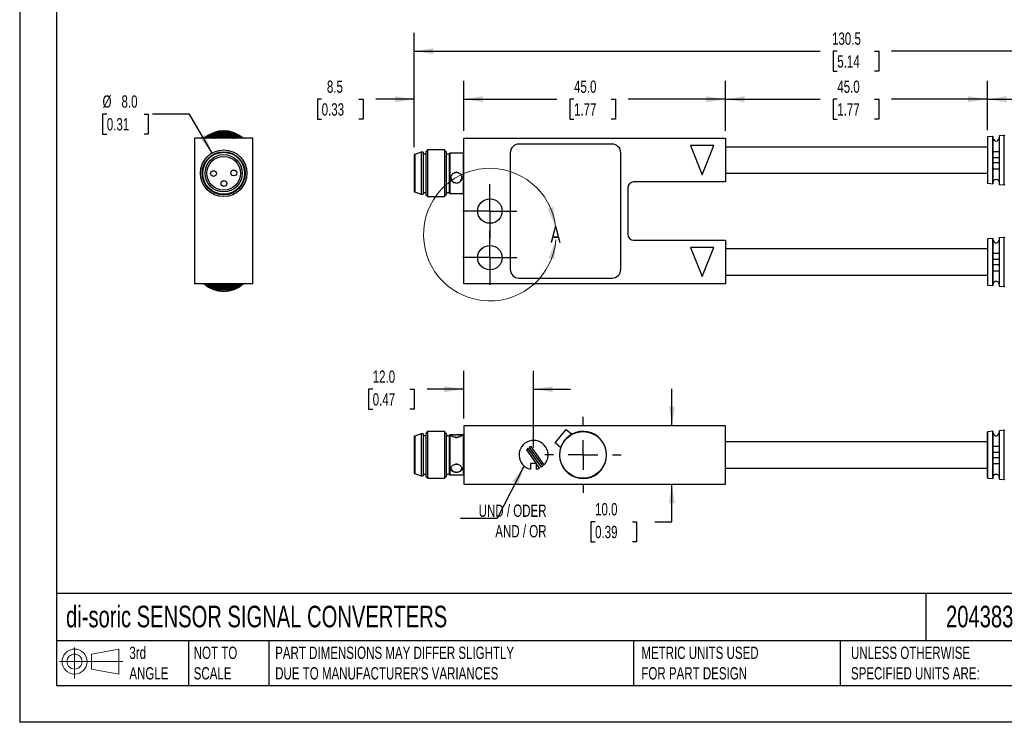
# Model space of a CAD drawing. Header units: millimetres. Extents: x 0 to 279, y 0 to 216.
# Tile 1 of 5: x 0 to 169, y 0 to 121. Entities that reach past the tile are written whole.
import ezdxf

# ---------------------------------------------------------------- set-up
doc = ezdxf.new("R2010")
doc.units = ezdxf.units.MM
doc.linetypes.add('CENTERX2', pattern=[20.32, 12.7, -2.54, 2.54, -2.54])
doc.layers.add('CENTER', color=40, linetype='CENTERX2')
doc.layers.add('DIMENSIONS', color=140, linetype='Continuous', lineweight=25)
doc.layers.add('TEXT', color=140, linetype='Continuous', lineweight=25)
doc.styles.add('SLDTEXTSTYLE0', font='TXT', dxfattribs={"width": 0.7})
doc.dimstyles.new('SLDDIMSTYLE0', dxfattribs={"dimtxt": 2.158008, "dimasz": 3.302, "dimexe": 0, "dimexo": 0.0625, "dimgap": 0.539502, "dimtad": 0, "dimtih": 1, "dimtoh": 1, "dimdec": 1, "dimrnd": 1e-09, "dimzin": 12, "dimdsep": 46, "dimtxsty": 'SLDTEXTSTYLE0', "dimsah": 1, "dimcen": 0.09, "dimadec": 0, "dimazin": 3, "dimtfac": 1, "dimtdec": 1, "dimtmove": 0, "dimatfit": 0, "dimfxl": 0, "dimfrac": 2, "dimtolj": 1, "dimtzin": 12, "dimarcsym": 0})
doc.dimstyles.new('SLDDIMSTYLE1', dxfattribs={"dimtxt": 2.158008, "dimasz": 3.302, "dimexe": 0, "dimexo": 0.0625, "dimgap": 0.539502, "dimtad": 0, "dimtih": 1, "dimtoh": 1, "dimdec": 1, "dimrnd": 1e-09, "dimzin": 4, "dimdsep": 46, "dimtxsty": 'SLDTEXTSTYLE0', "dimsah": 1, "dimcen": 0.09, "dimadec": 0, "dimazin": 1, "dimtfac": 1, "dimtdec": 1, "dimtofl": 0, "dimtmove": 0, "dimatfit": 3, "dimfxl": 0, "dimfrac": 2, "dimtolj": 1, "dimtzin": 12, "dimarcsym": 0})
doc.dimstyles.new('SLDDIMSTYLE2', dxfattribs={"dimtxt": 2.158008, "dimasz": 3.302, "dimexe": 0, "dimexo": 0.0625, "dimgap": 0.539502, "dimtad": 0, "dimtih": 1, "dimtoh": 1, "dimdec": 1, "dimrnd": 1e-09, "dimzin": 12, "dimdsep": 46, "dimtxsty": 'SLDTEXTSTYLE0', "dimsah": 1, "dimcen": 0.09, "dimadec": 0, "dimazin": 3, "dimtfac": 1, "dimtdec": 1, "dimtofl": 0, "dimtmove": 0, "dimatfit": 3, "dimfxl": 0, "dimfrac": 2, "dimtolj": 1, "dimtzin": 12, "dimarcsym": 0})
doc.dimstyles.new('SLDDIMSTYLE3', dxfattribs={"dimtxt": 0.18, "dimasz": 3.302, "dimexe": 0, "dimexo": 0.0625, "dimgap": 0, "dimtad": 0, "dimtih": 1, "dimtoh": 1, "dimdec": 0, "dimrnd": 1e-09, "dimzin": 0, "dimdsep": 46, "dimtxsty": 'Standard', "dimsah": 1, "dimcen": 0.09, "dimadec": 0, "dimazin": 0, "dimtfac": 3.302, "dimtdec": 0, "dimtofl": 0, "dimtmove": 0, "dimatfit": 3, "dimfxl": 0, "dimfrac": 2, "dimtolj": 1, "dimtzin": 0, "dimarcsym": 0})
doc.dimstyles.new('SLDDIMSTYLE5', dxfattribs={"dimtxt": 2.158008, "dimasz": 3.302, "dimexe": 0, "dimexo": 0.0625, "dimgap": 0.539502, "dimtad": 0, "dimtih": 1, "dimtoh": 1, "dimdec": 1, "dimrnd": 1e-09, "dimzin": 4, "dimdsep": 46, "dimtxsty": 'SLDTEXTSTYLE0', "dimsah": 1, "dimcen": 0.09, "dimadec": 0, "dimazin": 1, "dimtfac": 1, "dimtdec": 1, "dimtmove": 0, "dimatfit": 0, "dimfxl": 0, "dimfrac": 2, "dimtolj": 1, "dimtzin": 12, "dimarcsym": 0})
doc.dimstyles.new('SLDDIMSTYLE6', dxfattribs={"dimtxt": 2.158008, "dimasz": 3.302, "dimexe": 0, "dimexo": 0.0625, "dimgap": 0.539502, "dimtad": 0, "dimtih": 1, "dimtoh": 1, "dimdec": 1, "dimrnd": 1e-09, "dimzin": 4, "dimdsep": 46, "dimtxsty": 'SLDTEXTSTYLE0', "dimsah": 1, "dimcen": 0, "dimadec": 0, "dimazin": 1, "dimtfac": 1, "dimtdec": 1, "dimtofl": 0, "dimtmove": 0, "dimatfit": 3, "dimfxl": 0, "dimfrac": 2, "dimtolj": 1, "dimtzin": 12, "dimarcsym": 0})

# ---------------------------------------------------------------- blocks, each defined once
blk = doc.blocks.new('Block11')
at = {"color": 7, "linetype": 'Continuous', "lineweight": 18}
for p, q in [((2.59, 5.31), (2.59, 0)), ((5.48, 4.17), (10.18, 5.03)), ((5.48, 1.6), (5.48, 4.17)), ((10.18, 5.03), (10.18, 0.73)), ((0, 2.88), (10.87, 2.88)), ((5.48, 1.6), (10.18, 0.73))]:
    blk.add_line(p, q, dxfattribs=at)
for radius in [2.15, 1.29]:
    blk.add_circle((2.59, 2.88), radius, dxfattribs=at)
blk = doc.blocks.new('Block12')
at = {"color": 7, "linetype": 'Continuous'}
blk.add_blockref('Block11', (0, 0), dxfattribs=at)
blk = doc.blocks.new('_D')
at = {"layer": 'DIMENSIONS'}
for p, q in [((67.82, 98.78), (67.82, 110.21)), ((76.32, 101.58), (76.32, 110.21)), ((51.9, 107.03), (51.17, 107.03)), ((51.17, 107.03), (51.17, 103.6)), ((58.31, 107.03), (59.04, 107.03)), ((59.04, 107.03), (59.04, 103.6)), ((67.82, 107.03), (61.24, 107.03)), ((76.32, 107.03), (82.67, 107.03)), ((51.17, 103.6), (51.9, 103.6)), ((59.04, 103.6), (58.31, 103.6))]:
    blk.add_line(p, q, dxfattribs=at)
for points in [[(67.82, 107.03), (64.51, 107.54), (64.51, 106.52)], [(76.32, 107.03), (79.62, 106.52), (79.62, 107.54)]]:
    blk.add_solid(points, dxfattribs=at)
at = {"layer": 'DIMENSIONS', "char_height": 2.117, "attachment_point": 1, "style": 'SLDTEXTSTYLE0'}
for s, insert in [('8.5', (52.8, 110.24)), ('0.33', (51.9, 106.33))]:
    blk.add_mtext(s, dxfattribs=dict(at, insert=insert))
blk = doc.blocks.new('_D_1')
at = {"layer": 'DIMENSIONS'}
for p, q in [((76.32, 101.58), (76.32, 110.21)), ((121.32, 101.58), (121.32, 110.21)), ((76.32, 107.03), (92.34, 107.03)), ((95.27, 107.03), (94.54, 107.03)), ((94.54, 107.03), (94.54, 103.6)), ((101.68, 107.03), (102.4, 107.03)), ((102.4, 107.03), (102.4, 103.6)), ((121.32, 107.03), (104.6, 107.03)), ((94.54, 103.6), (95.27, 103.6)), ((102.4, 103.6), (101.68, 103.6))]:
    blk.add_line(p, q, dxfattribs=at)
for points in [[(76.32, 107.03), (79.62, 106.52), (79.62, 107.54)], [(121.32, 107.03), (118.01, 107.54), (118.01, 106.52)]]:
    blk.add_solid(points, dxfattribs=at)
at = {"layer": 'DIMENSIONS', "char_height": 2.117, "attachment_point": 1, "style": 'SLDTEXTSTYLE0'}
for s, insert in [('45.0', (95.27, 110.24)), ('1.77', (95.27, 106.33))]:
    blk.add_mtext(s, dxfattribs=dict(at, insert=insert))
blk = doc.blocks.new('_D_2')
at = {"layer": 'DIMENSIONS'}
for p, q in [((121.32, 101.58), (121.32, 110.21)), ((166.32, 101.71), (166.32, 110.21)), ((121.32, 107.03), (137.6, 107.03)), ((140.52, 107.03), (139.8, 107.03)), ((139.8, 107.03), (139.8, 103.6)), ((146.93, 107.03), (147.66, 107.03)), ((147.66, 107.03), (147.66, 103.6)), ((166.32, 107.03), (149.86, 107.03)), ((139.8, 103.6), (140.52, 103.6)), ((147.66, 103.6), (146.93, 103.6))]:
    blk.add_line(p, q, dxfattribs=at)
for points in [[(121.32, 107.03), (124.62, 106.52), (124.62, 107.54)], [(166.32, 107.03), (163.01, 107.54), (163.01, 106.52)]]:
    blk.add_solid(points, dxfattribs=at)
at = {"layer": 'DIMENSIONS', "char_height": 2.117, "attachment_point": 1, "style": 'SLDTEXTSTYLE0'}
for s, insert in [('45.0', (140.52, 110.24)), ('1.77', (140.52, 106.33))]:
    blk.add_mtext(s, dxfattribs=dict(at, insert=insert))
blk = doc.blocks.new('_D_3')
at = {"layer": 'DIMENSIONS'}
for p, q in [((166.32, 101.71), (166.32, 110.21)), ((198.32, 102.58), (198.32, 110.21)), ((166.32, 107.03), (178.24, 107.03)), ((181.17, 107.03), (180.44, 107.03)), ((180.44, 107.03), (180.44, 103.6)), ((187.58, 107.03), (188.31, 107.03)), ((188.31, 107.03), (188.31, 103.6)), ((198.32, 107.03), (190.51, 107.03)), ((180.44, 103.6), (181.17, 103.6)), ((188.31, 103.6), (187.58, 103.6))]:
    blk.add_line(p, q, dxfattribs=at)
for points in [[(166.32, 107.03), (169.62, 106.52), (169.62, 107.54)], [(198.32, 107.03), (195.01, 107.54), (195.01, 106.52)]]:
    blk.add_solid(points, dxfattribs=at)
at = {"layer": 'DIMENSIONS', "char_height": 2.117, "attachment_point": 1, "style": 'SLDTEXTSTYLE0'}
for s, insert in [('32.0', (181.17, 110.24)), ('1.26', (181.17, 106.33))]:
    blk.add_mtext(s, dxfattribs=dict(at, insert=insert))
blk = doc.blocks.new('_D_4')
at = {"layer": 'DIMENSIONS'}
for p, q in [((67.82, 98.78), (67.82, 118.45)), ((198.32, 102.58), (198.32, 118.45)), ((67.82, 115.28), (137.6, 115.28)), ((140.52, 115.28), (139.8, 115.28)), ((139.8, 115.28), (139.8, 111.85)), ((146.93, 115.28), (147.66, 115.28)), ((147.66, 115.28), (147.66, 111.85)), ((198.32, 115.28), (149.86, 115.28)), ((139.8, 111.85), (140.52, 111.85)), ((147.66, 111.85), (146.93, 111.85))]:
    blk.add_line(p, q, dxfattribs=at)
for points in [[(67.82, 115.28), (71.12, 114.77), (71.12, 115.78)], [(198.32, 115.28), (195.01, 115.78), (195.01, 114.77)]]:
    blk.add_solid(points, dxfattribs=at)
at = {"layer": 'DIMENSIONS', "char_height": 2.117, "attachment_point": 1, "style": 'SLDTEXTSTYLE0'}
for s, insert in [('130.5', (139.62, 118.49)), ('5.14', (140.52, 114.57))]:
    blk.add_mtext(s, dxfattribs=dict(at, insert=insert))
blk = doc.blocks.new('SW_CENTERMARKSYMBOL_0')
at = {"layer": 'CENTER', "color": 0}
for p, q in [((0, 2.54), (0, 4.64)), ((0, 0), (0, 2.54)), ((-2.54, 0), (-4.64, 0)), ((0, 0), (-2.54, 0)), ((0, 0), (0, -2.54)), ((0, 0), (2.54, 0)), ((2.54, 0), (4.64, 0)), ((0, -2.54), (0, -4.64))]:
    blk.add_line(p, q, dxfattribs=at)
blk = doc.blocks.new('SW_CENTERMARKSYMBOL_1')
at = {"layer": 'CENTER', "color": 0}
for p, q in [((0, 2.54), (0, 4.64)), ((0, 0), (0, 2.54)), ((-2.54, 0), (-4.64, 0)), ((0, 0), (-2.54, 0)), ((0, 0), (0, -2.54)), ((0, 0), (2.54, 0)), ((2.54, 0), (4.64, 0)), ((0, -2.54), (0, -4.64))]:
    blk.add_line(p, q, dxfattribs=at)
blk = doc.blocks.new('_D_6')
at = {"layer": 'DIMENSIONS'}
for p, q in [((112.1, 50.93), (112.1, 57.28)), ((112.1, 34.45), (112.1, 40.93)), ((98.89, 34.45), (98.16, 34.45)), ((98.16, 34.45), (98.16, 31.02)), ((105.3, 34.45), (106.02, 34.45)), ((106.02, 34.45), (106.02, 31.02)), ((109.19, 34.45), (112.1, 34.45)), ((98.16, 31.02), (98.89, 31.02)), ((106.02, 31.02), (105.3, 31.02))]:
    blk.add_line(p, q, dxfattribs=at)
for points in [[(112.1, 50.93), (112.61, 54.23), (111.6, 54.23)], [(112.1, 40.93), (111.6, 37.63), (112.61, 37.63)]]:
    blk.add_solid(points, dxfattribs=at)
at = {"layer": 'DIMENSIONS', "char_height": 2.117, "attachment_point": 1, "style": 'SLDTEXTSTYLE0'}
for s, insert in [('10.0', (98.89, 37.66)), ('0.39', (98.89, 33.75))]:
    blk.add_mtext(s, dxfattribs=dict(at, insert=insert))
blk = doc.blocks.new('_D_7')
at = {"layer": 'DIMENSIONS'}
for p, q in [((76.32, 52.2), (76.32, 60.4)), ((88.32, 47.2), (88.32, 60.4)), ((60.67, 57.22), (59.95, 57.22)), ((59.95, 57.22), (59.95, 53.79)), ((67.08, 57.22), (67.81, 57.22)), ((67.81, 57.22), (67.81, 53.79)), ((76.32, 57.22), (70.01, 57.22)), ((88.32, 57.22), (94.67, 57.22)), ((59.95, 53.79), (60.67, 53.79)), ((67.81, 53.79), (67.08, 53.79))]:
    blk.add_line(p, q, dxfattribs=at)
for points in [[(76.32, 57.22), (73.01, 57.73), (73.01, 56.71)], [(88.32, 57.22), (91.62, 56.71), (91.62, 57.73)]]:
    blk.add_solid(points, dxfattribs=at)
at = {"layer": 'DIMENSIONS', "char_height": 2.117, "attachment_point": 1, "style": 'SLDTEXTSTYLE0'}
for s, insert in [('12.0', (60.67, 60.43)), ('0.47', (60.67, 56.52))]:
    blk.add_mtext(s, dxfattribs=dict(at, insert=insert))
blk = doc.blocks.new('SW_CENTERMARKSYMBOL_2')
at = {"layer": 'CENTER', "color": 0}
for p, q in [((0, 5.08), (0, 6.54)), ((0, 0), (0, 2.54)), ((-5.08, 0), (-6.54, 0)), ((0, 0), (-2.54, 0)), ((0, 0), (0, -2.54)), ((0, 0), (2.54, 0)), ((5.08, 0), (6.54, 0)), ((0, -5.08), (0, -6.54))]:
    blk.add_line(p, q, dxfattribs=at)
blk = doc.blocks.new('_D_8')
at = {"layer": 'DIMENSIONS'}
for p, q in [((14.97, 104.48), (14.25, 104.48)), ((14.25, 104.48), (14.25, 101.05)), ((21.38, 104.48), (22.11, 104.48)), ((22.11, 104.48), (22.11, 101.05)), ((29.18, 104.48), (22.83, 104.48)), ((33.06, 97.77), (29.18, 104.48)), ((14.25, 101.05), (14.97, 101.05)), ((22.11, 101.05), (21.38, 101.05))]:
    blk.add_line(p, q, dxfattribs=at)
blk.add_solid([(33.06, 97.77), (31.84, 100.89), (30.96, 100.38)], dxfattribs=at)
at = {"layer": 'DIMENSIONS', "char_height": 2.117, "attachment_point": 1, "style": 'SLDTEXTSTYLE0'}
for s, insert in [('%%c', (14.24, 107.69)), ('8.0', (17.5, 107.69)), ('0.31', (14.97, 103.78))]:
    blk.add_mtext(s, dxfattribs=dict(at, insert=insert))

msp = doc.modelspace()

# ---------------------------------------------------------------- linework, layer by layer
at = {"color": 7, "linetype": 'Continuous'}
for p in [(0, 215.9), (279.4, 0)]:
    msp.add_line(p, (0, 0), dxfattribs=at)
for p, q in [((30.06, 100.31), (30.06, 75.31)), ((40.06, 100.31), (30.06, 100.31)), ((33.48, 100.31), (33.56, 100.34)), ((36.56, 100.34), (36.63, 100.31)), ((40.06, 75.31), (40.06, 100.31)), ((76.32, 100.31), (121.32, 100.31)), ((76.32, 75.31), (76.32, 100.31)), ((121.32, 100.31), (121.32, 92.81)), ((166.32, 100.44), (166.32, 92.68)), ((167.23, 100.61), (166.41, 100.54)), ((166.41, 92.58), (166.41, 100.54)), ((167.23, 92.51), (167.23, 100.61)), ((167.32, 100.28), (167.32, 100.57)), ((167.33, 98.06), (167.33, 100.25)), ((168.32, 100.64), (168.32, 100.35)), ((168.32, 100.34), (168.32, 98.06)), ((169.23, 100.79), (168.41, 100.72)), ((168.41, 92.4), (168.41, 100.72)), ((169.23, 92.33), (169.23, 100.79)), ((70.12, 98.31), (69.82, 98.01)), ((73.02, 98.31), (70.12, 98.31)), ((70.12, 98.31), (70.12, 90.31)), ((73.32, 98.01), (73.02, 98.31)), ((73.02, 98.31), (73.02, 90.31)), ((101.82, 99.31), (85.82, 99.31)), ((115.32, 99.06), (117.32, 94.06)), ((119.32, 99.06), (115.32, 99.06)), ((117.32, 94.06), (119.32, 99.06)), ((166.32, 98.81), (121.32, 98.81)), ((40.1, 96.56), (40.06, 97.19)), ((40.06, 95.93), (40.1, 96.56)), ((67.92, 97.51), (67.82, 97.51)), ((67.82, 97.51), (67.82, 91.11)), ((69.02, 97.91), (67.92, 97.51)), ((67.92, 97.51), (67.92, 91.11)), ((69.32, 97.91), (69.02, 97.91)), ((69.02, 97.91), (69.02, 90.71)), ((69.32, 97.91), (69.32, 90.71)), ((69.82, 97.61), (69.32, 97.61)), ((69.82, 98.01), (69.82, 90.61)), ((73.32, 98.01), (73.32, 90.61)), ((73.82, 97.61), (73.32, 97.61)), ((73.92, 97.76), (73.82, 97.66)), ((73.82, 97.66), (73.82, 90.96)), ((76.22, 97.76), (73.92, 97.76)), ((73.92, 97.76), (73.92, 90.86)), ((76.32, 97.66), (76.22, 97.76)), ((76.22, 97.76), (76.22, 90.86)), ((84.32, 97.81), (84.32, 77.81)), ((103.32, 77.81), (103.32, 97.81)), ((167.32, 95.06), (167.32, 98.06)), ((167.32, 97.04), (168.32, 97.04)), ((168.32, 98.06), (168.32, 95.06)), ((168.32, 96.08), (167.32, 96.08)), ((167.33, 92.87), (167.33, 95.06)), ((168.32, 95.06), (168.32, 92.78)), ((121.32, 94.31), (166.32, 94.31)), ((104.52, 91.81), (104.52, 83.81)), ((121.32, 92.81), (105.52, 92.81)), ((166.41, 92.58), (167.23, 92.51)), ((167.32, 92.55), (167.32, 92.84)), ((168.32, 92.77), (168.32, 92.48)), ((168.41, 92.4), (169.23, 92.33)), ((67.82, 91.11), (67.92, 91.11)), ((67.82, 91.11), (67.82, 91.11)), ((67.92, 91.11), (69.02, 90.71)), ((67.92, 91.11), (67.92, 91.11)), ((69.02, 90.71), (69.32, 90.71)), ((69.02, 90.71), (69.02, 90.71)), ((69.32, 91.01), (69.82, 91.01)), ((69.32, 90.71), (69.32, 90.71)), ((69.82, 90.61), (70.12, 90.31)), ((69.82, 90.61), (69.82, 90.61)), ((70.12, 90.31), (73.02, 90.31)), ((70.12, 90.31), (70.12, 90.31)), ((73.02, 90.31), (73.32, 90.61)), ((73.02, 90.31), (73.02, 90.31)), ((73.32, 91.01), (73.82, 91.01)), ((73.32, 90.61), (73.32, 90.61)), ((73.82, 90.96), (73.92, 90.86)), ((73.82, 90.96), (73.82, 90.96)), ((73.92, 90.86), (76.22, 90.86)), ((73.92, 90.86), (73.92, 90.86)), ((76.22, 90.86), (76.32, 90.96)), ((76.22, 90.86), (76.22, 90.86)), ((166.32, 82.94), (166.32, 75.18)), ((167.23, 83.11), (166.41, 83.04)), ((166.41, 75.08), (166.41, 83.04)), ((167.23, 75.01), (167.23, 83.11)), ((167.32, 82.78), (167.32, 83.07)), ((168.32, 83.14), (168.32, 82.85)), ((169.23, 83.29), (168.41, 83.22)), ((168.41, 74.9), (168.41, 83.22)), ((169.23, 74.83), (169.23, 83.29)), ((105.52, 82.81), (121.32, 82.81)), ((115.32, 81.56), (117.32, 76.56)), ((119.32, 81.56), (115.32, 81.56)), ((117.32, 76.56), (119.32, 81.56)), ((121.32, 82.81), (121.32, 75.31)), ((166.32, 81.31), (121.32, 81.31)), ((167.33, 80.56), (167.33, 82.75)), ((168.32, 82.84), (168.32, 80.56)), ((40.1, 79.06), (40.06, 79.69)), ((167.32, 77.56), (167.32, 80.56)), ((167.32, 79.54), (168.32, 79.54)), ((168.32, 80.56), (168.32, 77.56)), ((40.06, 78.43), (40.1, 79.06)), ((168.32, 78.58), (167.32, 78.58)), ((85.82, 76.31), (101.82, 76.31)), ((121.32, 76.81), (166.32, 76.81)), ((167.33, 75.37), (167.33, 77.56)), ((168.32, 77.56), (168.32, 75.28)), ((40.06, 75.31), (30.06, 75.31)), ((33.56, 75.28), (33.48, 75.31)), ((36.63, 75.31), (36.56, 75.28)), ((121.32, 75.31), (76.32, 75.31)), ((166.41, 75.08), (167.23, 75.01)), ((167.32, 75.05), (167.32, 75.34)), ((168.32, 75.27), (168.32, 74.98)), ((168.41, 74.9), (169.23, 74.83)), ((76.32, 50.93), (76.32, 40.93)), ((121.32, 50.93), (76.32, 50.93)), ((121.32, 40.93), (121.32, 50.93)), ((67.92, 49.13), (67.82, 49.13)), ((67.82, 49.13), (67.82, 46.03)), ((69.02, 49.53), (67.92, 49.13)), ((67.92, 49.13), (67.92, 46.03)), ((69.32, 49.53), (69.02, 49.53)), ((69.02, 49.53), (69.02, 46.04)), ((69.32, 49.53), (69.32, 46.04)), ((69.82, 49.23), (69.32, 49.23)), ((70.12, 49.93), (69.82, 49.63)), ((69.82, 49.63), (69.82, 46.04)), ((73.02, 49.93), (70.12, 49.93)), ((70.12, 49.93), (70.12, 46.05)), ((73.32, 49.63), (73.02, 49.93)), ((73.02, 49.93), (73.02, 46.05)), ((73.32, 49.63), (73.32, 46.04)), ((73.82, 49.23), (73.32, 49.23)), ((73.92, 49.38), (73.82, 49.28)), ((73.82, 49.28), (73.82, 46.03)), ((74.56, 49.38), (73.92, 49.38)), ((73.92, 49.38), (73.92, 46.03)), ((76.22, 49.38), (75.58, 49.38)), ((76.32, 49.28), (76.22, 49.38)), ((76.22, 49.38), (76.22, 46.03)), ((92.02, 47.99), (93.95, 50.29)), ((93.95, 50.29), (94.9, 49.5)), ((94.88, 49.49), (94.89, 49.5)), ((166.32, 42.05), (166.32, 49.81)), ((167.23, 49.98), (166.41, 49.91)), ((166.41, 41.95), (166.41, 49.91)), ((167.23, 41.87), (167.23, 49.98)), ((167.32, 49.65), (167.32, 49.94)), ((167.33, 47.43), (167.33, 49.61)), ((168.32, 50.01), (168.32, 49.72)), ((168.32, 49.71), (168.32, 47.43)), ((169.23, 50.16), (168.41, 50.09)), ((168.41, 41.77), (168.41, 50.09)), ((169.23, 41.7), (169.23, 50.16)), ((92.97, 47.2), (92.02, 47.99)), ((166.32, 48.18), (121.32, 48.18)), ((167.32, 44.43), (167.32, 47.43)), ((168.32, 47.43), (168.32, 44.43)), ((67.82, 46.03), (67.82, 42.73)), ((67.92, 46.03), (67.92, 42.73)), ((69.02, 46.04), (69.02, 42.33)), ((69.32, 46.04), (69.32, 42.33)), ((69.82, 46.04), (69.82, 42.23)), ((70.12, 46.05), (70.12, 41.93)), ((73.02, 46.05), (73.02, 41.93)), ((73.32, 46.04), (73.32, 42.23)), ((73.82, 46.03), (73.82, 42.58)), ((73.92, 46.03), (73.92, 42.48)), ((76.22, 46.03), (76.22, 42.48)), ((87.08, 46.78), (88.79, 44.43)), ((89.69, 43.84), (87.33, 47.06)), ((87.54, 47.21), (89.89, 43.99)), ((90.17, 44.25), (87.89, 47.37)), ((92.96, 47.2), (92.98, 47.22)), ((167.32, 46.41), (168.32, 46.41)), ((87.82, 44.43), (87.82, 43.48)), ((88.79, 44.43), (87.82, 44.43)), ((89.36, 43.66), (88.82, 44.4)), ((88.82, 43.48), (88.82, 44.4)), ((168.32, 45.45), (167.32, 45.45)), ((167.33, 42.24), (167.33, 44.43)), ((168.32, 44.43), (168.32, 42.15)), ((67.82, 42.73), (67.92, 42.73)), ((67.92, 42.73), (69.02, 42.33)), ((69.02, 42.33), (69.32, 42.33)), ((69.32, 42.63), (69.82, 42.63)), ((73.32, 42.63), (73.82, 42.63)), ((73.82, 42.58), (73.92, 42.48)), ((73.92, 42.48), (76.22, 42.48)), ((76.22, 42.48), (76.32, 42.58)), ((121.32, 43.68), (166.32, 43.68)), ((69.82, 42.23), (70.12, 41.93)), ((70.12, 41.93), (73.02, 41.93)), ((73.02, 41.93), (73.32, 42.23)), ((76.32, 40.93), (121.32, 40.93)), ((166.41, 41.95), (167.23, 41.87)), ((167.32, 41.91), (167.32, 42.21)), ((168.32, 42.14), (168.32, 41.85)), ((168.41, 41.77), (169.23, 41.7))]:
    msp.add_line(p, q)
at = {"flags": 128}
for points in [[(33.07, 100.31), (33.14, 100.35), (33.56, 100.53)], [(35.06, 100.44), (34.45, 100.39), (34.05, 100.31)], [(36.06, 100.31), (35.66, 100.39), (35.06, 100.44)], [(36.56, 100.53), (36.97, 100.35), (37.04, 100.31)], [(30.06, 97.19), (30.02, 96.56), (30.06, 95.93)], [(30.06, 79.69), (30.02, 79.06), (30.06, 78.43)], [(33.56, 75.09), (33.14, 75.27), (33.07, 75.31)], [(37.04, 75.31), (36.97, 75.27), (36.56, 75.09)], [(74.92, 49.37), (74.63, 49.35), (74.39, 49.31), (74.22, 49.26), (74.13, 49.19), (74.12, 49.16)]]:
    msp.add_lwpolyline(points, dxfattribs=at)
for centre, radius in [((35.06, 94.31), 4), ((35.06, 94.31), 3.7), ((35.06, 94.31), 3.6), ((35.06, 94.31), 3.2), ((35.06, 94.31), 2.9), ((36.8, 94.36), 0.5), ((33.31, 94.26), 0.5), ((35.11, 92.56), 0.5), ((80.82, 87.81), 2.1), ((80.82, 79.81), 2.1), ((96.82, 45.93), 4)]:
    msp.add_circle(centre, radius)
for centre, radius, start, end in [((35.06, 96.56), 5.04, 48.0774, 131.9226), ((35.06, 96.56), 4.85, 90, 129.3583), ((35.06, 96.56), 4.76, 90, 128.0078), ((35.06, 96.56), 4.75, 52.0626, 127.9374), ((35.06, 96.56), 4.75, 90, 127.9315), ((35.06, 96.56), 4.68, 90, 126.7887), ((35.06, 96.56), 4.59, 90, 125.2313), ((35.06, 96.56), 4.58, 54.9664, 125.0336), ((35.06, 96.56), 4.58, 90, 125.0268), ((35.06, 96.56), 4.51, 90, 123.7017), ((35.06, 96.56), 4.42, 90, 121.8757), ((35.06, 96.56), 4.4, 58.358, 121.642), ((35.06, 96.56), 4.4, 90, 121.634), ((35.06, 96.56), 4.33, 90, 120.056), ((35.06, 96.56), 4.23, 62.4441, 117.5559), ((35.06, 96.56), 4.23, 90, 117.546), ((35.06, 96.56), 4.16, 90, 115.5827), ((35.06, 96.56), 4.05, 90, 112.3461), ((35.06, 96.56), 4.05, 68.2467, 111.9703), ((35.06, 96.56), 4.25, 69.3454, 110.6546), ((35.06, 96.56), 4.08, 68.4156, 111.5844), ((35.06, 96.56), 3.98, 90, 109.6863), ((35.06, 96.56), 4.85, 50.6417, 90), ((35.06, 96.56), 4.76, 51.9922, 90), ((35.06, 96.56), 4.75, 52.0685, 90), ((35.06, 96.56), 4.68, 53.2113, 90), ((35.06, 96.56), 4.59, 54.7687, 90), ((35.06, 96.56), 4.58, 54.9732, 90), ((35.06, 96.56), 4.51, 56.2983, 90), ((35.06, 96.56), 4.42, 58.1243, 90), ((35.06, 96.56), 4.4, 58.366, 90), ((35.06, 96.56), 4.33, 59.944, 90), ((35.06, 96.56), 4.23, 62.454, 90), ((35.06, 96.56), 4.16, 64.4173, 90), ((35.06, 96.56), 4.05, 67.6539, 90), ((35.06, 96.56), 3.98, 70.3137, 90), ((166.42, 100.44), 0.1, 95, 180), ((167.24, 100.51), 0.1, 36.2532, 95), ((168.42, 100.62), 0.1, 95, 168.7317), ((169.24, 100.69), 0.1, 36.2532, 95), ((85.82, 97.81), 1.5, 90, 180), ((101.82, 97.81), 1.5, 0, 90), ((75.07, 94.49), 3.27, 87.3793, 92.6207), ((75.05, 93.56), 0.932, 180.6076, 261.8563), ((75.07, 93.5), 0.976, 81.1753, 98.8247), ((75.09, 93.56), 0.931, 278.0413, 359.4948), ((75.07, 93.6), 0.976, 261.1753, 278.8247), ((105.52, 91.81), 1, 90, 180), ((166.42, 92.68), 0.1, 180, 265), ((167.24, 92.6), 0.1, 265, 323.7468), ((168.42, 92.5), 0.1, 191.2683, 265), ((169.24, 92.43), 0.1, 265, 323.7468), ((105.52, 83.81), 1, 180, 270), ((166.42, 82.94), 0.1, 95, 180), ((167.24, 83.01), 0.1, 36.2532, 95), ((168.42, 83.12), 0.1, 95, 168.7317), ((169.24, 83.19), 0.1, 36.2532, 95), ((85.82, 77.81), 1.5, 180, 270), ((101.82, 77.81), 1.5, 270, 0), ((35.06, 79.06), 5.04, 228.0774, 311.9226), ((35.06, 79.06), 4.85, 230.6417, 309.3583), ((35.06, 79.06), 4.76, 231.9922, 308.0078), ((35.06, 79.06), 4.75, 232.0626, 307.9374), ((35.06, 79.06), 4.75, 232.0685, 307.9315), ((35.06, 79.06), 4.68, 233.2113, 306.7887), ((35.06, 79.06), 4.59, 234.7687, 305.2313), ((35.06, 79.06), 4.58, 234.9664, 305.0336), ((35.06, 79.06), 4.58, 234.9732, 305.0268), ((35.06, 79.06), 4.51, 236.2983, 303.7017), ((35.06, 79.06), 4.42, 238.1243, 301.8757), ((35.06, 79.06), 4.4, 238.358, 301.642), ((35.06, 79.06), 4.4, 238.366, 301.634), ((35.06, 79.06), 4.33, 239.944, 300.056), ((35.06, 79.06), 4.23, 242.4441, 297.5559), ((35.06, 79.06), 4.23, 242.454, 297.546), ((35.06, 79.06), 4.16, 244.4173, 295.5827), ((35.06, 79.06), 4.05, 247.6539, 292.3461), ((35.06, 79.06), 4.05, 248.048, 291.7475), ((35.06, 79.06), 4.08, 248.4156, 291.5844), ((35.06, 79.06), 4.25, 249.3454, 290.6546), ((35.06, 79.06), 3.98, 250.3137, 289.6863), ((35.06, 79.06), 3.88, 254.9514, 285.0486), ((166.42, 75.18), 0.1, 180, 265), ((167.24, 75.1), 0.1, 265, 323.7468), ((168.42, 75), 0.1, 191.2683, 265), ((169.24, 74.93), 0.1, 265, 323.7468), ((75.07, 45.26), 4.12, 87.9172, 92.0828), ((75.38, 48.4), 0.988, 50.1669, 99.7694), ((96.82, 45.93), 4.05, 161.7385, 118.2615), ((96.82, 45.93), 4.05, 118.5699, 161.4301), ((96.82, 45.93), 4.05, 118.2615, 118.5699), ((166.42, 49.81), 0.1, 95, 180), ((167.24, 49.88), 0.1, 36.2532, 95), ((168.42, 49.99), 0.1, 95, 168.7317), ((169.24, 50.06), 0.1, 36.2532, 95), ((75.07, 53.06), 4.12, 267.9172, 272.0828), ((88.32, 45.93), 2.5, 317.6852, 258.4234), ((88.32, 45.93), 1.5, 130.9285, 145.6195), ((88.32, 45.93), 1.5, 106.677, 121.3681), ((96.82, 45.93), 4.05, 161.4301, 161.7385), ((75.07, 43.05), 1.3, 83.3874, 96.6126), ((74.91, 43.77), 0.802, 188.4779, 270.5363), ((75.07, 44.26), 1.3, 263.3874, 276.6126), ((75.24, 43.75), 0.782, 268.1906, 352.7952), ((88.32, 45.93), 2.5, 281.4974, 294.6113), ((88.32, 45.93), 2.5, 303.2823, 309.0143), ((166.42, 42.05), 0.1, 180, 265), ((167.24, 41.97), 0.1, 265, 323.7468), ((168.42, 41.87), 0.1, 191.2683, 265), ((169.24, 41.8), 0.1, 265, 323.7468)]:
    msp.add_arc(centre, radius, start, end)
at = {"color": 7, "linetype": 'Continuous', "lineweight": 18}
msp.add_arc((80.8, 83.77), 11.39, 7.1134, 355.3872, dxfattribs=at)
for points in [[(33.56, 100.53), (33.56, 100.53), (33.56, 100.53), (33.56, 100.54)], [(33.56, 100.34), (33.56, 100.34), (33.56, 100.35), (33.56, 100.35)], [(36.56, 100.54), (36.56, 100.53), (36.56, 100.53), (36.56, 100.53)], [(36.56, 100.35), (36.56, 100.35), (36.56, 100.34), (36.56, 100.34)], [(167.33, 100.25), (167.33, 100.26), (167.32, 100.27), (167.32, 100.28)], [(168.32, 100.35), (168.32, 100.35), (168.32, 100.34), (168.32, 100.34)], [(167.32, 98.06), (167.32, 98.06), (167.33, 98.06), (167.33, 98.06)], [(167.33, 95.06), (167.33, 95.06), (167.32, 95.06), (167.32, 95.06)], [(74.92, 94.46), (74.97, 94.47), (75.02, 94.47), (75.07, 94.47)], [(75.07, 94.47), (75.12, 94.47), (75.17, 94.47), (75.22, 94.46)], [(167.32, 92.84), (167.32, 92.85), (167.33, 92.86), (167.33, 92.87)], [(168.32, 92.78), (168.32, 92.78), (168.32, 92.77), (168.32, 92.77)], [(167.33, 82.75), (167.33, 82.76), (167.32, 82.77), (167.32, 82.78)], [(168.32, 82.85), (168.32, 82.85), (168.32, 82.84), (168.32, 82.84)], [(167.32, 80.56), (167.32, 80.56), (167.33, 80.56), (167.33, 80.56)], [(167.33, 77.56), (167.33, 77.56), (167.32, 77.56), (167.32, 77.56)], [(33.56, 75.08), (33.56, 75.08), (33.56, 75.09), (33.56, 75.09)], [(36.56, 75.28), (36.56, 75.28), (36.56, 75.27), (36.56, 75.27)], [(36.56, 75.09), (36.56, 75.09), (36.56, 75.08), (36.56, 75.08)], [(167.32, 75.34), (167.32, 75.35), (167.33, 75.36), (167.33, 75.37)], [(168.32, 75.28), (168.32, 75.28), (168.32, 75.27), (168.32, 75.27)], [(167.33, 49.61), (167.33, 49.63), (167.32, 49.64), (167.32, 49.65)], [(168.32, 49.72), (168.32, 49.72), (168.32, 49.71), (168.32, 49.71)], [(75.22, 48.95), (75.12, 48.94), (75.02, 48.94), (74.92, 48.95)], [(167.32, 47.43), (167.32, 47.43), (167.33, 47.43), (167.33, 47.43)], [(74.92, 44.34), (74.97, 44.34), (75.02, 44.35), (75.07, 44.35)], [(75.07, 44.35), (75.12, 44.35), (75.17, 44.34), (75.22, 44.34)], [(167.33, 44.43), (167.33, 44.43), (167.32, 44.43), (167.32, 44.43)], [(167.32, 42.21), (167.32, 42.22), (167.33, 42.23), (167.33, 42.24)], [(168.32, 42.15), (168.32, 42.14), (168.32, 42.14), (168.32, 42.14)]]:
    msp.add_open_spline(points, degree=3)
for points, knots in [([(167.33, 100.25), (167.36, 100.13), (167.43, 100.02), (167.62, 99.87), (167.74, 99.83), (167.98, 99.85), (168.1, 99.92), (168.26, 100.1), (168.31, 100.22), (168.32, 100.34)], [0, 0, 0, 0, 0.25, 0.25, 0.5, 0.5, 0.75, 0.75, 1, 1, 1, 1]), ([(167.33, 98.06), (167.36, 98.06), (167.43, 98.06), (167.62, 98.06), (167.74, 98.06), (167.98, 98.06), (168.1, 98.06), (168.26, 98.06), (168.31, 98.06), (168.32, 98.06)], [0, 0, 0, 0, 0.25, 0.25, 0.5, 0.5, 0.75, 0.75, 1, 1, 1, 1]), ([(167.33, 95.06), (167.36, 95.06), (167.43, 95.06), (167.62, 95.06), (167.74, 95.06), (167.98, 95.06), (168.1, 95.06), (168.26, 95.06), (168.31, 95.06), (168.32, 95.06)], [0, 0, 0, 0, 0.25, 0.25, 0.5, 0.5, 0.75, 0.75, 1, 1, 1, 1]), ([(74.92, 92.64), (74.81, 92.65), (74.7, 92.69), (74.5, 92.79), (74.42, 92.85), (74.27, 93.01), (74.22, 93.1), (74.14, 93.3), (74.12, 93.41), (74.12, 93.74), (74.2, 93.96), (74.49, 94.3), (74.69, 94.42), (74.92, 94.46)], [0, 0, 0, 0, 0.125, 0.125, 0.25, 0.25, 0.375, 0.375, 0.5, 0.5, 0.75, 0.75, 1, 1, 1, 1]), ([(75.22, 94.46), (75.33, 94.44), (75.43, 94.41), (75.63, 94.29), (75.72, 94.22), (75.86, 94.05), (75.92, 93.95), (76, 93.74), (76.02, 93.63), (76.02, 93.3), (75.93, 93.09), (75.65, 92.77), (75.44, 92.67), (75.22, 92.64)], [0, 0, 0, 0, 0.125, 0.125, 0.25, 0.25, 0.375, 0.375, 0.5, 0.5, 0.75, 0.75, 1, 1, 1, 1]), ([(167.33, 92.87), (167.36, 92.99), (167.43, 93.1), (167.62, 93.25), (167.74, 93.29), (167.98, 93.27), (168.1, 93.2), (168.26, 93.02), (168.31, 92.9), (168.32, 92.78)], [0, 0, 0, 0, 0.25, 0.25, 0.5, 0.5, 0.75, 0.75, 1, 1, 1, 1]), ([(167.33, 82.75), (167.36, 82.63), (167.43, 82.52), (167.62, 82.37), (167.74, 82.33), (167.98, 82.35), (168.1, 82.42), (168.26, 82.6), (168.31, 82.72), (168.32, 82.84)], [0, 0, 0, 0, 0.25, 0.25, 0.5, 0.5, 0.75, 0.75, 1, 1, 1, 1]), ([(167.33, 80.56), (167.36, 80.56), (167.43, 80.56), (167.62, 80.56), (167.74, 80.56), (167.98, 80.56), (168.1, 80.56), (168.26, 80.56), (168.31, 80.56), (168.32, 80.56)], [0, 0, 0, 0, 0.25, 0.25, 0.5, 0.5, 0.75, 0.75, 1, 1, 1, 1]), ([(167.33, 77.56), (167.36, 77.56), (167.43, 77.56), (167.62, 77.56), (167.74, 77.56), (167.98, 77.56), (168.1, 77.56), (168.26, 77.56), (168.31, 77.56), (168.32, 77.56)], [0, 0, 0, 0, 0.25, 0.25, 0.5, 0.5, 0.75, 0.75, 1, 1, 1, 1]), ([(167.33, 75.37), (167.36, 75.49), (167.43, 75.6), (167.62, 75.75), (167.74, 75.79), (167.98, 75.77), (168.1, 75.7), (168.26, 75.52), (168.31, 75.4), (168.32, 75.28)], [0, 0, 0, 0, 0.25, 0.25, 0.5, 0.5, 0.75, 0.75, 1, 1, 1, 1]), ([(74.92, 48.95), (74.81, 48.95), (74.7, 48.97), (74.5, 49.02), (74.42, 49.06), (74.27, 49.13), (74.22, 49.16), (74.14, 49.23), (74.12, 49.26), (74.12, 49.34), (74.2, 49.36), (74.49, 49.38), (74.69, 49.38), (74.92, 49.37)], [0, 0, 0, 0, 0.125, 0.125, 0.25, 0.25, 0.375, 0.375, 0.5, 0.5, 0.75, 0.75, 1, 1, 1, 1]), ([(75.22, 49.37), (75.33, 49.38), (75.43, 49.38), (75.63, 49.38), (75.72, 49.38), (75.86, 49.37), (75.92, 49.36), (76, 49.33), (76.02, 49.31), (76.02, 49.24), (75.93, 49.16), (75.65, 49.02), (75.44, 48.96), (75.22, 48.95)], [0, 0, 0, 0, 0.125, 0.125, 0.25, 0.25, 0.375, 0.375, 0.5, 0.5, 0.75, 0.75, 1, 1, 1, 1]), ([(167.33, 49.61), (167.36, 49.5), (167.43, 49.39), (167.62, 49.24), (167.74, 49.2), (167.98, 49.22), (168.1, 49.29), (168.26, 49.47), (168.31, 49.59), (168.32, 49.71)], [0, 0, 0, 0, 0.25, 0.25, 0.5, 0.5, 0.75, 0.75, 1, 1, 1, 1]), ([(167.33, 47.43), (167.36, 47.43), (167.43, 47.43), (167.62, 47.43), (167.74, 47.43), (167.98, 47.43), (168.1, 47.43), (168.26, 47.43), (168.31, 47.43), (168.32, 47.43)], [0, 0, 0, 0, 0.25, 0.25, 0.5, 0.5, 0.75, 0.75, 1, 1, 1, 1]), ([(74.92, 42.97), (74.81, 42.98), (74.7, 43), (74.5, 43.06), (74.42, 43.1), (74.27, 43.2), (74.22, 43.27), (74.14, 43.4), (74.12, 43.48), (74.12, 43.73), (74.2, 43.91), (74.49, 44.2), (74.69, 44.3), (74.92, 44.34)], [0, 0, 0, 0, 0.125, 0.125, 0.25, 0.25, 0.375, 0.375, 0.5, 0.5, 0.75, 0.75, 1, 1, 1, 1]), ([(75.22, 44.34), (75.33, 44.32), (75.43, 44.29), (75.63, 44.19), (75.72, 44.12), (75.86, 43.98), (75.92, 43.9), (76, 43.73), (76.02, 43.65), (76.02, 43.4), (75.93, 43.26), (75.65, 43.05), (75.44, 42.99), (75.22, 42.97)], [0, 0, 0, 0, 0.125, 0.125, 0.25, 0.25, 0.375, 0.375, 0.5, 0.5, 0.75, 0.75, 1, 1, 1, 1]), ([(167.33, 44.43), (167.36, 44.43), (167.43, 44.43), (167.62, 44.43), (167.74, 44.43), (167.98, 44.43), (168.1, 44.43), (168.26, 44.43), (168.31, 44.43), (168.32, 44.43)], [0, 0, 0, 0, 0.25, 0.25, 0.5, 0.5, 0.75, 0.75, 1, 1, 1, 1]), ([(167.33, 42.24), (167.36, 42.36), (167.43, 42.47), (167.62, 42.62), (167.74, 42.66), (167.98, 42.63), (168.1, 42.57), (168.26, 42.39), (168.31, 42.27), (168.32, 42.15)], [0, 0, 0, 0, 0.25, 0.25, 0.5, 0.5, 0.75, 0.75, 1, 1, 1, 1])]:
    msp.add_open_spline(points, degree=3, knots=knots)
for points in [[(92.1, 85.18), (91.72, 88.5), (90.74, 88.23)], [(92.15, 82.85), (90.92, 79.75), (91.91, 79.52)]]:
    msp.add_solid(points, dxfattribs=at)
at = {"layer": 'TEXT'}
for p, q in [((6.35, 209.55), (6.35, 6.35)), ((273.05, 22.13), (6.35, 22.13)), ((155.76, 22.13), (155.76, 13.97)), ((273.05, 13.97), (6.35, 13.97)), ((29.04, 13.97), (29.04, 6.35)), ((42.84, 13.97), (42.84, 6.35)), ((105.48, 13.97), (105.48, 6.35)), ((141, 13.97), (141, 6.35)), ((6.35, 6.35), (273.05, 6.35))]:
    msp.add_line(p, q, dxfattribs=at)

# ---------------------------------------------------------------- block references
at = {"layer": 'CENTER'}
for name, p in [('SW_CENTERMARKSYMBOL_0', (80.82, 87.81)), ('SW_CENTERMARKSYMBOL_1', (80.82, 79.81)), ('SW_CENTERMARKSYMBOL_2', (96.82, 45.93))]:
    msp.add_blockref(name, p, dxfattribs=at)
at = {"layer": 'TEXT'}
msp.add_blockref('Block12', (6.84, 7.55), dxfattribs=at)

# ---------------------------------------------------------------- texts
at = {"color": 7, "linetype": 'Continuous', "lineweight": 18, "insert": (91.23, 85.18), "char_height": 2.82, "attachment_point": 1, "style": 'SLDTEXTSTYLE0'}
msp.add_mtext('A', dxfattribs=at)
at = {"layer": 'DIMENSIONS', "insert": (90.55, 37.41), "char_height": 2.1167, "attachment_point": 3, "style": 'SLDTEXTSTYLE0'}
msp.add_mtext('UND / ODER^JAND / OR', dxfattribs=at)
at = {"layer": 'TEXT', "attachment_point": 1, "style": 'SLDTEXTSTYLE0'}
for s, insert, char_height in [('di-soric SENSOR SIGNAL CONVERTERS', (7.97, 20.02), 3.7042), ('204383', (159.21, 20.02), 3.704), ('3rd^JANGLE', (18.85, 13), 2.117), ('NOT TO^JSCALE', (29.91, 13), 2.1167), ("PART DIMENSIONS MAY DIFFER SLIGHTLY ^JDUE TO MANUFACTURER'S VARIANCES", (43.91, 13), 2.1167), ('METRIC UNITS USED ^JFOR PART DESIGN', (106.85, 13), 2.1167), ('UNLESS OTHERWISE ^JSPECIFIED UNITS ARE:', (142.87, 13), 2.1167)]:
    msp.add_mtext(s, dxfattribs=dict(at, insert=insert, char_height=char_height))

# ---------------------------------------------------------------- dimensions: what is measured, and where the dimension line sits
at = {"layer": 'DIMENSIONS'}
for base, p1, p2, dimstyle, picture, middle in [((67.82, 115.28), (198.32, 101.31), (67.82, 97.51), 'SLDDIMSTYLE2', '_D_4', (143.73, 115.28)), ((67.82, 107.03), (76.32, 100.31), (67.82, 97.51), 'SLDDIMSTYLE0', '_D', (55.11, 107.03)), ((121.32, 107.03), (76.32, 100.31), (121.32, 100.31), 'SLDDIMSTYLE1', '_D_1', (98.47, 107.03)), ((166.32, 107.03), (121.32, 100.31), (166.32, 100.44), 'SLDDIMSTYLE1', '_D_2', (143.73, 107.03)), ((198.32, 107.03), (166.32, 100.44), (198.32, 101.31), 'SLDDIMSTYLE1', '_D_3', (184.38, 107.03)), ((88.32, 57.22), (76.32, 50.93), (88.32, 45.93), 'SLDDIMSTYLE5', '_D_7', (63.88, 57.22))]:
    dim = msp.add_linear_dim(base=base, p1=p1, p2=p2, dimstyle=dimstyle, dxfattribs=at)
    dim.commit()
    dim.dimension.update_dxf_attribs({"geometry": picture, "text_midpoint": middle, "dimtype": 160})
dim = msp.add_diameter_dim_2p(p1=(37.06, 90.85), p2=(33.06, 97.77), dimstyle='SLDDIMSTYLE6', dxfattribs=at)
dim.commit()
dim.dimension.update_dxf_attribs({"geometry": '_D_8', "text_midpoint": (18.18, 104.48), "dimtype": 163})
dim = msp.add_linear_dim(base=(112.1, 40.93), p1=(121.32, 50.93), p2=(121.32, 40.93), angle=90, dimstyle='SLDDIMSTYLE5', dxfattribs=at)
dim.commit()
dim.dimension.update_dxf_attribs({"geometry": '_D_6', "text_midpoint": (112.1, 34.45), "dimtype": 160})

# ---------------------------------------------------------------- leaders
msp.add_leader([(86.68, 44.04), (82.09, 35.02), (75.74, 35.02)], dimstyle='SLDDIMSTYLE3', dxfattribs=at)

doc.saveas('drawing.dxf')
